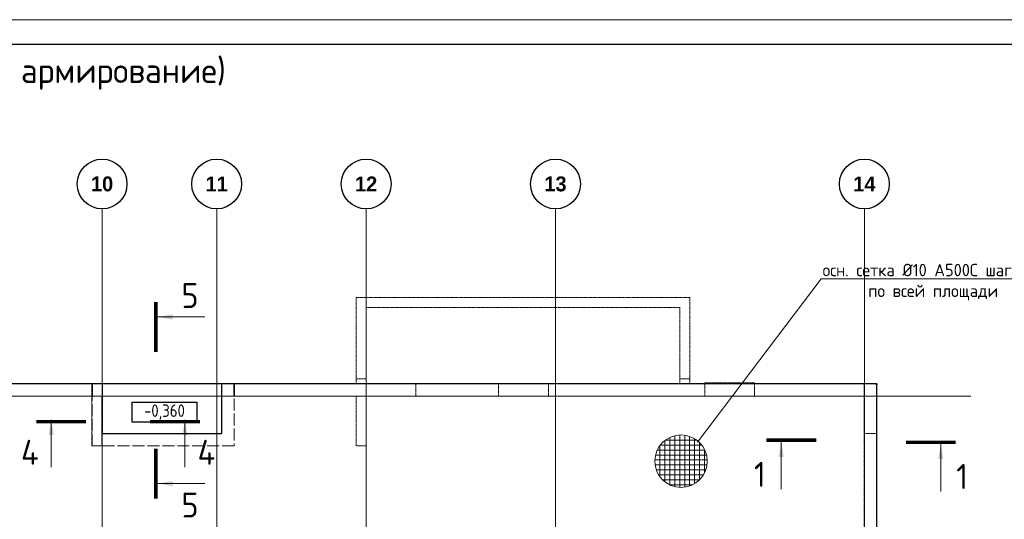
# Model space of a CAD drawing. Header units: millimetres. Extents: x -386473 to 311666, y -59266 to 291810.
# Tile 44 of 132: x -66152 to -46388, y 27917 to 37946. Entities that reach past the tile are written whole.
import ezdxf
from ezdxf import colors
from ezdxf.entities.mleader import LeaderData, LeaderLine
from ezdxf.math import Vec2, Vec3

# ---------------------------------------------------------------- set-up
doc = ezdxf.new("R2010")
doc.units = ezdxf.units.MM
for name, pattern in [('______5', [1100, 800, -100, 100, -100]), ('ACAD_ISO02W100', [15, 12, -3]), ('DASHED', [7, 5, -2, 0]), ('осевая', [50.8, 31.75, -6.35, 6.35, -6.35])]:
    doc.linetypes.add(name, pattern=pattern)
doc.layers.add('Колонна_ бетон', color=7, linetype='Continuous', lineweight=50, true_color=0xb4b496)
for name, color, linetype, lineweight in [('Оси', 40, '______5', 18), ('Перекрытие ж_бетон', 1, 'Continuous', 30), ('подоснова', 151, 'Continuous', 5), ('РАЗМЕРЫ', 1, 'Continuous', 9), ('Текст_ общее', 7, 'Continuous', 25), ('ТОНКИЕ', 7, 'Continuous', 9), ('Узлы', 7, 'Continuous', 0)]:
    doc.layers.add(name, color=color, linetype=linetype, lineweight=lineweight)
doc.layers.add('ТОЛСТЫЕ_ОСНОВНЫЕ', color=6, linetype='Continuous')
doc.styles.add('Century Gothic', font='GOTHIC.TTF')
doc.styles.add('GOST Common_1', font='GOST_Common.ttf', dxfattribs={"width": 0.9, "height": 250})
doc.styles.add('GOST-2.304_Type-B', font='GOST_Common.ttf')

# ---------------------------------------------------------------- blocks, each defined once
blk = doc.blocks.new('*U44')
at = {"layer": 'ТОЛСТЫЕ_ОСНОВНЫЕ', "color": 6}
blk.add_lwpolyline([(20, 5), (886, 5), (886, 415), (20, 415)], close=True, dxfattribs=at)
at = {"layer": 'ТОНКИЕ'}
blk.add_lwpolyline([(0, 0), (891, 0), (891, 420), (0, 420)], close=True, dxfattribs=at)
blk = doc.blocks.new('NSY101')
at = {"color": 0, "linetype": 'ByBlock', "lineweight": -2}
blk.add_circle((0, 0), 50, dxfattribs=at)
blk = doc.blocks.new('СЛОЖНЫЙ_ОБЪЕКТ_17')
at = {"layer": 'Оси', "color": 16, "linetype": 'Continuous', "lineweight": 25, "transparency": 33554687, "xscale": 9.999999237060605, "yscale": 9.999999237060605, "zscale": 9.999999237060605}
blk.add_blockref('NSY101', (36213, -989), dxfattribs=at)
at = {"layer": 'Оси', "color": 16, "linetype": 'Continuous', "lineweight": 25, "transparency": 33554687, "insert": (36213, -989), "char_height": 300, "width": 620, "attachment_point": 5, "style": 'Century Gothic'}
blk.add_mtext('\\A1;{\\fCentury Gothic|i0|b1;\\H300.000000;\\W1.000000;\\C16;10}\\P', dxfattribs=at)
blk = doc.blocks.new('СЛОЖНЫЙ_ОБЪЕКТ_18')
at = {"layer": 'Оси', "color": 16, "linetype": 'Continuous', "lineweight": 25, "transparency": 33554687, "xscale": 9.999999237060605, "yscale": 9.999999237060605, "zscale": 9.999999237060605}
blk.add_blockref('NSY101', (38513, -989), dxfattribs=at)
at = {"layer": 'Оси', "color": 16, "linetype": 'Continuous', "lineweight": 25, "transparency": 33554687, "insert": (38513, -989), "char_height": 300, "width": 620, "attachment_point": 5, "style": 'Century Gothic'}
blk.add_mtext('\\A1;{\\fCentury Gothic|i0|b1;\\H300.000000;\\W1.000000;\\C16;11}\\P', dxfattribs=at)
blk = doc.blocks.new('СЛОЖНЫЙ_ОБЪЕКТ_19')
at = {"layer": 'Оси', "color": 16, "linetype": 'Continuous', "lineweight": 25, "transparency": 33554687, "xscale": 9.999999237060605, "yscale": 9.999999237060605, "zscale": 9.999999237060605}
blk.add_blockref('NSY101', (41513, -989), dxfattribs=at)
at = {"layer": 'Оси', "color": 16, "linetype": 'Continuous', "lineweight": 25, "transparency": 33554687, "insert": (41513, -989), "char_height": 300, "width": 620, "attachment_point": 5, "style": 'Century Gothic'}
blk.add_mtext('\\A1;{\\fCentury Gothic|i0|b1;\\H300.000000;\\W1.000000;\\C16;12}\\P', dxfattribs=at)
blk = doc.blocks.new('СЛОЖНЫЙ_ОБЪЕКТ_20')
at = {"layer": 'Оси', "color": 16, "linetype": 'Continuous', "lineweight": 25, "transparency": 33554687, "xscale": 9.999999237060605, "yscale": 9.999999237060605, "zscale": 9.999999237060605}
blk.add_blockref('NSY101', (45313, -989), dxfattribs=at)
at = {"layer": 'Оси', "color": 16, "linetype": 'Continuous', "lineweight": 25, "transparency": 33554687, "insert": (45313, -989), "char_height": 300, "width": 620, "attachment_point": 5, "style": 'Century Gothic'}
blk.add_mtext('\\A1;{\\fCentury Gothic|i0|b1;\\H300.000000;\\W1.000000;\\C16;13}\\P', dxfattribs=at)
blk = doc.blocks.new('СЛОЖНЫЙ_ОБЪЕКТ_21')
at = {"layer": 'Оси', "color": 16, "linetype": 'Continuous', "lineweight": 25, "transparency": 33554687, "xscale": 9.999999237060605, "yscale": 9.999999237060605, "zscale": 9.999999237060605}
blk.add_blockref('NSY101', (51513, -989), dxfattribs=at)
at = {"layer": 'Оси', "color": 16, "linetype": 'Continuous', "lineweight": 25, "transparency": 33554687, "insert": (51513, -989), "char_height": 300, "width": 620, "attachment_point": 5, "style": 'Century Gothic'}
blk.add_mtext('\\A1;{\\fCentury Gothic|i0|b1;\\H300.000000;\\W1.000000;\\C16;14}\\P', dxfattribs=at)
blk = doc.blocks.new('оси2')
at = {"layer": 'Оси', "color": 16, "linetype": 'осевая', "lineweight": 0, "ltscale": 0.25, "transparency": 33554687}
for p, q in [((1015145.5, 5465.4), (1015145.5, -20739.3)), ((1017445.5, 5465.4), (1017445.5, -20739.3)), ((1020445.5, 5465.4), (1020445.5, -20739.3)), ((1024245.5, 5465.4), (1024245.5, -20739.3)), ((1030445.5, 5465.4), (1030445.5, -20739.3)), ((979200, 1707.1), (1032582.1, 1707.1))]:
    blk.add_line(p, q, dxfattribs=at)
at = {"layer": 'Оси', "color": 16, "linetype": 'Continuous', "lineweight": 25, "transparency": 33554687}
for name in ['СЛОЖНЫЙ_ОБЪЕКТ_17', 'СЛОЖНЫЙ_ОБЪЕКТ_18', 'СЛОЖНЫЙ_ОБЪЕКТ_19', 'СЛОЖНЫЙ_ОБЪЕКТ_20', 'СЛОЖНЫЙ_ОБЪЕКТ_21']:
    blk.add_blockref(name, (978932, 6954.9), dxfattribs=at)
blk = doc.blocks.new('_None')
blk = doc.blocks.new('стены подвала')
at = {"layer": 'Колонна_ бетон', "color": 252, "linetype": 'DASHED', "lineweight": 0, "ltscale": 0.3, "true_color": 0x939598, "transparency": 33554687}
for p, q in [((-161297, -8295, 160), (-161297, -8295, 160)), ((-161297, -8295, 160), (-161297, -10025, 160)), ((-154597, -8295, 160), (-161297, -8295, 160)), ((-154597, -8295, 160), (-154597, -10025, 160)), ((-154597, -8295, 160), (-154597, -8295, 160)), ((-161097, -8495, 160), (-161097, -8495, 160)), ((-161097, -8495, 160), (-154797, -8495, 160)), ((-161097, -11275, 160), (-161097, -8495, 160)), ((-154797, -8495, 160), (-154797, -8495, 160)), ((-154797, -8495, 160), (-154797, -10025, 160)), ((-150847, -10025, 160), (-198397, -10025, 160)), ((-166597, -10025, 160), (-166597, -11275, 160)), ((-166597, -10025, 160), (-166597, -10025, 160)), ((-163747, -10275, 160), (-163747, -10025, 160)), ((-163747, -10025, 160), (-163747, -10025, 160)), ((-161297, -9925, 160), (-161297, -9925, 160)), ((-161297, -9925, 160), (-161097, -9925, 160)), ((-161297, -10025, 160), (-161297, -10025, 160)), ((-161097, -9925, 160), (-161097, -9925, 160)), ((-161097, -10025, 160), (-161097, -10025, 160)), ((-160097, -10025, 160), (-160097, -10275, 160)), ((-160097, -10025, 160), (-160097, -10025, 160)), ((-154797, -9925, 160), (-154797, -9925, 160)), ((-154797, -9925, 160), (-154597, -9925, 160)), ((-154797, -10025, 160), (-154797, -10025, 160)), ((-154597, -9925, 160), (-154597, -9925, 160)), ((-154597, -10025, 160), (-154597, -10025, 160)), ((-150847, -26925, 160), (-150847, -10025, 160)), ((-150847, -10025, 160), (-150847, -10025, 160)), ((-170897, -10275, 160), (-166597, -10275, 160)), ((-166597, -10275, 160), (-166597, -10275, 160)), ((-166397, -10275, 160), (-166397, -10275, 160)), ((-166397, -11275, 160), (-166397, -10275, 160)), ((-161297, -10275, 160), (-166397, -10275, 160)), ((-163747, -10275, 160), (-163747, -10275, 160)), ((-161297, -11275, 160), (-161297, -10275, 160)), ((-161297, -10275, 160), (-161297, -10275, 160)), ((-151097, -10275, 160), (-161097, -10275, 160)), ((-161097, -10275, 160), (-161097, -10275, 160)), ((-160097, -10275, 160), (-160097, -10275, 160)), ((-151097, -16175, 160), (-151097, -10275, 160)), ((-151097, -10275, 160), (-151097, -10275, 160)), ((-166597, -11275, 160), (-166597, -11275, 160)), ((-166397, -11275, 160), (-166597, -11275, 160)), ((-166397, -11275, 160), (-166397, -11275, 160)), ((-161297, -11275, 160), (-161297, -11275, 160)), ((-161297, -11275, 160), (-161097, -11275, 160)), ((-161097, -11275, 160), (-161097, -11275, 160))]:
    blk.add_line(p, q, dxfattribs=at)
for points in [[(-158437, -10025), (-157437, -10025), (-157437, -10275), (-158437, -10275)], [(-154297, -10010), (-153298, -10010), (-153298, -10275), (-154297, -10275)], [(-151097, -10025), (-150844, -10025), (-150844, -11026), (-151097, -11026)]]:
    blk.add_lwpolyline(points, close=True, dxfattribs=at)
blk = doc.blocks.new('отверстия')
at = {"layer": 'РАЗМЕРЫ', "color": 6, "lineweight": 30, "elevation": -160}
blk.add_lwpolyline([(-145628, 91642), (-145597, 91642), (-145597, 91621)], dxfattribs=at)

msp = doc.modelspace()

# ---------------------------------------------------------------- linework, layer by layer
at = {"color": 2, "lineweight": 0, "ltscale": 100}
for p, q in [((-53204.1, 29495.6), (-53204.1, 28670.5)), ((-52570.1, 29507.5), (-53186.1, 29507.5)), ((-53104.1, 29558), (-53104.1, 28608.2)), ((-53004.1, 29593.8), (-53004.1, 28572.4)), ((-52904.1, 29608.6), (-52904.1, 28557.6)), ((-52804.1, 29604.1), (-52804.1, 28562)), ((-52704.1, 29579.9), (-52704.1, 28586.3)), ((-52604.1, 29532.7), (-52604.1, 28633.5)), ((-52504.1, 29453.9), (-52504.1, 28712.3)), ((-52403.2, 29307.5), (-53353, 29307.5)), ((-53304.1, 29391.1), (-53304.1, 28775.1)), ((-52465.6, 29407.5), (-53290.7, 29407.5)), ((-52404.1, 29312.9), (-52404.1, 28853.3)), ((-52352.6, 29107.5), (-53403.6, 29107.5)), ((-52367.4, 29207.5), (-53388.8, 29207.5)), ((-52357.1, 29007.5), (-53399.2, 29007.5)), ((-52381.3, 28907.5), (-53374.9, 28907.5)), ((-52428.5, 28807.5), (-53327.7, 28807.5)), ((-52507.3, 28707.5), (-53248.9, 28707.5)), ((-52648.3, 28607.5), (-53107.9, 28607.5))]:
    msp.add_line(p, q, dxfattribs=at)
at = {"lineweight": 0, "ltscale": 100}
msp.add_circle((-52877.4, 29083.1), 526.2, dxfattribs=at)
at = {"layer": 'Перекрытие ж_бетон'}
for points in [[(-96497.3, 30638.9), (-96497.3, 16638.9), (-96247.3, 16638.9), (-96247.3, 13738.9), (-92147.3, 13738.9), (-92147.3, 13488.9), (-55347.3, 13488.9), (-55347.3, 13738.9), (-48947.3, 13738.9), (-48947.3, 30638.9), (-96497.3, 30638.9)], [(-64497.3, 30638.9), (-64497.3, 29638.9), (-62097.3, 29638.9), (-62097.3, 30638.9)]]:
    msp.add_lwpolyline(points, dxfattribs=at)
at = {"layer": 'Перекрытие ж_бетон', "color": 252, "linetype": 'ACAD_ISO02W100', "lineweight": 0, "ltscale": 20, "true_color": 0x939598}
msp.add_lwpolyline([(-61847.3, 30638.9), (-61847.3, 29388.9), (-64697.3, 29388.9), (-64697.3, 30638.9)], dxfattribs=at)
at = {"layer": 'РАЗМЕРЫ', "lineweight": -2}
for points in [[(-64697.3, 30638.9), (-64697.3, 30388.9)], [(-61847.3, 30638.9), (-61847.3, 30388.9)]]:
    msp.add_lwpolyline(points, dxfattribs=at)
at = {"layer": 'Текст_ общее', "lineweight": 30}
msp.add_lwpolyline([(-63895.7, 30268.5), (-62595.7, 30268.5), (-62595.7, 29868.5), (-63895.7, 29868.5)], close=True, dxfattribs=at)
at = {"layer": 'Узлы', "color": 1, "linetype": 'Continuous', "lineweight": 0}
for p, q in [((-63383.3, 31978.2, 3100), (-62433.3, 31978.2, 3100)), ((-65517.5, 29912.4, 3100), (-65517.5, 28962.4, 3100)), ((-50864.1, 29469.9, 3100), (-50864.1, 28519.9, 3100)), ((-47663.9, 29426.5, 3100), (-47663.9, 28476.5, 3100)), ((-63383.3, 28633.4, 3100), (-62433.3, 28633.4, 3100))]:
    msp.add_line(p, q, dxfattribs=at)
at = {"layer": 'Узлы', "color": 1, "linetype": 'Continuous', "lineweight": 0, "const_width": 70, "elevation": 3100}
for points in [[(-63418.3, 32278.2), (-63418.3, 31278.2)], [(-65817.5, 29877.4), (-64817.5, 29877.4)], [(-51164.1, 29504.9), (-50164.1, 29504.9)], [(-47363.9, 29461.5), (-48363.9, 29461.5)], [(-63418.3, 28333.4), (-63418.3, 29333.4)]]:
    msp.add_lwpolyline(points, dxfattribs=at)
at = {"layer": 'Узлы', "color": 1, "linetype": 'Continuous', "lineweight": 0}
for points in [[(-63383.3, 31978.2, 3100), (-63082.9, 31928, 3100), (-63082.9, 32028.5, 3100)], [(-65517.5, 29912.4, 3100), (-65467.3, 29612, 3100), (-65567.8, 29612, 3100)], [(-50864.1, 29469.9, 3100), (-50914.4, 29169.5, 3100), (-50813.8, 29169.5, 3100)], [(-47663.9, 29426.5, 3100), (-47714.2, 29126, 3100), (-47613.7, 29126, 3100)], [(-63383.3, 28633.4, 3100), (-63082.9, 28583.2, 3100), (-63082.9, 28683.7, 3100)]]:
    msp.add_solid(points, dxfattribs=at)

# ---------------------------------------------------------------- block references
at = {"xscale": 100, "yscale": 100, "zscale": 100}
msp.add_blockref('*U44', (-105904.9, -4054.4), dxfattribs=at)

# ---------------------------------------------------------------- texts
at = {"layer": 'Узлы', "color": 80, "linetype": 'Continuous', "lineweight": 0, "style": 'GOST-2.304_Type-B'}
msp.add_text('Плита перекрытия на отм. -0,360 (нижнее армирование)', height=500, dxfattribs=at).set_placement((-79437.4, 36674.9))
at = {"layer": 'Узлы', "color": 1, "linetype": 'Continuous', "lineweight": 0, "char_height": 500, "attachment_point": 5, "style": 'GOST-2.304_Type-B'}
for s, insert in [('5', (-62733.3, 32408.2, 3100)), ('4', (-65947.5, 29262.4, 3100)), ('4', (-62404, 29262.4, 3100)), ('1', (-51294.1, 28819.9, 3100)), ('1', (-47233.9, 28776.5, 3100)), ('5', (-62733.3, 28203.4, 3100))]:
    msp.add_mtext_dynamic_manual_height_columns(s, width=723.88, gutter_width=25, heights=[0], dxfattribs=dict(at, insert=insert))

# ---------------------------------------------------------------- leaders
at = {"layer": 'подоснова', "color": 2, "ltscale": 0.3}
ml = msp.add_multileader_mtext('Standard', dxfattribs=at)
ml.set_content('осн. сетка %%C10 А500С шаг 200\\Pпо всей площади', color=2, style='GOST-2.304_Type-B')
ml.set_leader_properties(color=256, linetype='ByLayer', lineweight=15)
ml.set_arrow_properties(name='NONE')
ml.build(insert=Vec2(0, 0))
ml.multileader.update_dxf_attribs({"text_left_attachment_type": 6, "text_right_attachment_type": 6, "dogleg_length": 0.1, "arrow_head_size": 18})
ctx = ml.context
ctx.base_point, ctx.char_height, ctx.arrow_head_size, ctx.landing_gap_size, ctx.plane_origin = Vec3(-50061.9, 32745.3), 250, 18, 20, Vec3(-54615.8, 34162.4)
ctx.left_attachment, ctx.right_attachment, ctx.text_align_type = 6, 6, 1
notes = []
notes.append((ctx, [(0, (1, 1, 0), (-50062, 32745.3), (1, 0), 0.1, [(0, [(-52548.2, 29462.9)], 0, [])])]))
ctx.mtext.insert, ctx.mtext.alignment, ctx.mtext.flow_direction = Vec3(-47815.3, 33045.3), 2, 5
for ctx, leaders in notes:
    for number, flags, end, landing, length, lines in leaders:
        leader = LeaderData()
        leader.index, (leader.has_last_leader_line, leader.has_dogleg_vector, leader.attachment_direction) = number, flags
        leader.last_leader_point, leader.dogleg_vector, leader.dogleg_length = Vec3(end), Vec3(landing), length
        for number, points, colour, breaks in lines:
            line = LeaderLine()
            line.index, line.vertices, line.color, line.breaks = number, Vec3.list(points), colors.encode_raw_color(colour), breaks
            leader.lines.append(line)
        ctx.leaders.append(leader)

# ---------------------------------------------------------------- next in the draw order: texts
at = {"layer": 'Текст_ общее', "insert": (-63245.7, 30068.5), "char_height": 250, "width": 1056.523, "attachment_point": 5, "style": 'GOST Common_1', "bg_fill": 3, "box_fill_scale": 1, "bg_fill_color": 256, "bg_fill_transparency": 0}
msp.add_mtext('-0,360', dxfattribs=at)

# ---------------------------------------------------------------- next in the draw order: linework, layer by layer
at = {"layer": 'Узлы', "color": 1, "linetype": 'Continuous', "lineweight": 0}
msp.add_line((-62834, 29912.4, 3100), (-62834, 28962.4, 3100), dxfattribs=at)
at = {"layer": 'Узлы', "color": 1, "linetype": 'Continuous', "lineweight": 0, "const_width": 70, "elevation": 3100}
msp.add_lwpolyline([(-62534, 29877.4), (-63534, 29877.4)], dxfattribs=at)
at = {"layer": 'Узлы', "color": 1, "linetype": 'Continuous', "lineweight": 0}
msp.add_solid([(-62834, 29912.4, 3100), (-62783.8, 29612, 3100), (-62884.3, 29612, 3100)], dxfattribs=at)

# ---------------------------------------------------------------- next in the draw order: block references
at = {"layer": 'РАЗМЕРЫ'}
for name, p in [('оси2', (-1079642.8, 28681.7)), ('стены подвала', (101896.6, 40664.3))]:
    msp.add_blockref(name, p, dxfattribs=at)
at = {"layer": 'РАЗМЕРЫ', "color": 6}
msp.add_blockref('отверстия', (96649.5, -61003.8, 160), dxfattribs=at)

doc.saveas('drawing.dxf')
